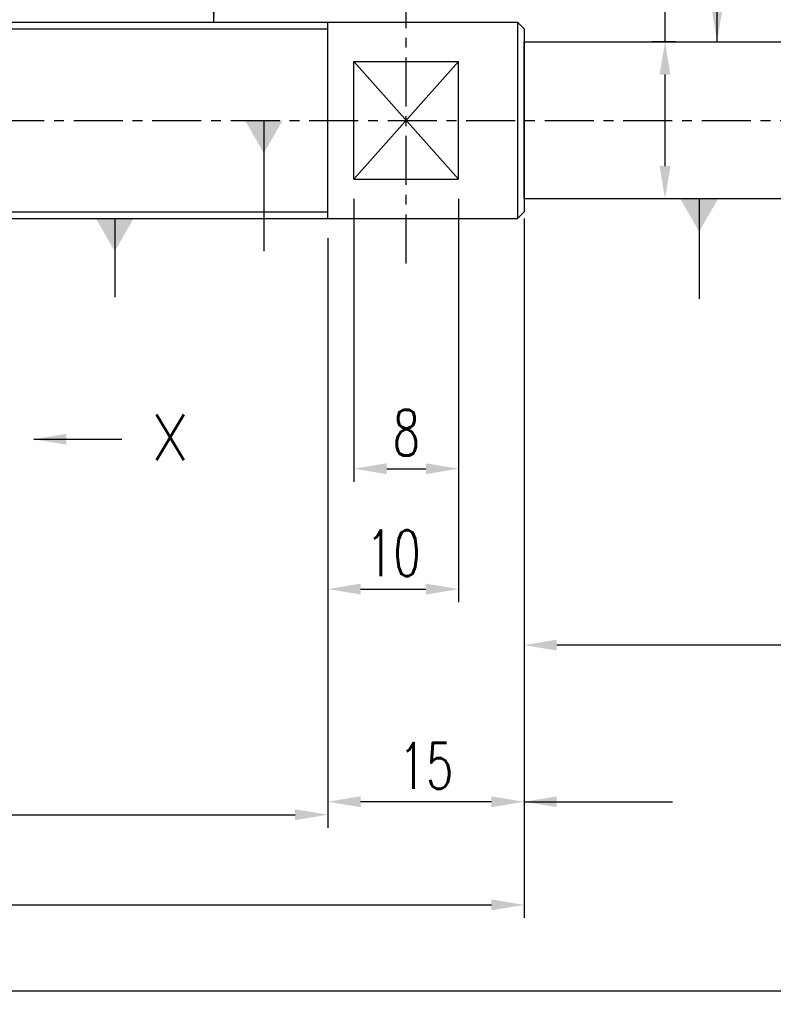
# Model space of a CAD drawing. Extents: x -429 to -114, y 37 to 179.
# Tile 56 of 58: x -294 to -237, y 37 to 112. Entities that reach past the tile are written whole.
import ezdxf

# ---------------------------------------------------------------- set-up
doc = ezdxf.new("R2010")
doc.units = 0
doc.header["$MEASUREMENT"] = 0
doc.header["$PDMODE"] = 2
doc.linetypes.add('CENTER', pattern=[2, 1.25, -0.25, 0.25, -0.25])
doc.layers.get('DEFPOINTS').update_dxf_attribs({"linetype": 'CONTINUOUS'})
for name, color, linetype in [('CL', 1, 'CENTER'), ('DIM', 4, 'CONTINUOUS'), ('OUT', 3, 'CONTINUOUS')]:
    doc.layers.add(name, color=color, linetype=linetype)
doc.styles.add('DIM-7', font='SIMPLEX.shx', dxfattribs={"width": 0.7, "bigfont": 'chineset.shx'})
doc.styles.add('STYLE1', font='txt.shx')
doc.dimstyles.get("Standard").update_dxf_attribs({"dimtxt": 0.18, "dimasz": 0.18, "dimexe": 0.18, "dimexo": 0.0625, "dimgap": 0.09, "dimtad": 0, "dimtih": 1, "dimtoh": 1, "dimdec": 4, "dimzin": 0, "dimdsep": 46, "dimtxsty": 'STANDARD', "dimcen": 0.09, "dimadec": 0, "dimazin": 0, "dimtfac": 1, "dimtdec": 4, "dimtofl": 0, "dimtmove": 0, "dimatfit": 0, "dimfxl": 1, "dimtolj": 1, "dimtzin": 0, "dimarcsym": 0})

# ---------------------------------------------------------------- blocks, each defined once
blk = doc.blocks.new('*D24')
at = {"layer": 'DEFPOINTS', "color": 0, "linetype": 'Continuous', "transparency": 16777216}
for p in [(-268.831, 100.252), (-260.831, 100.252), (-260.831, 78.114)]:
    blk.add_point(p, dxfattribs=at)
at = {"layer": 'DIM', "color": 7, "linetype": 'Continuous', "lineweight": -2, "transparency": 16777216}
for p, q in [((-268.831, 98.752), (-268.831, 77.114)), ((-260.831, 98.752), (-260.831, 77.114)), ((-266.331, 78.114), (-263.331, 78.114))]:
    blk.add_line(p, q, dxfattribs=at)
at = {"layer": 'DIM', "color": 7, "linetype": 'Continuous', "transparency": 16777216}
for points in [[(-266.331, 78.531), (-266.331, 77.698), (-268.831, 78.114)], [(-263.331, 78.531), (-263.331, 77.698), (-260.831, 78.114)]]:
    blk.add_solid(points, dxfattribs=at)
at = {"layer": 'DIM', "color": 7, "linetype": 'Continuous', "transparency": 16777216, "insert": (-264.831, 80.864), "char_height": 3.5, "attachment_point": 5, "style": 'DIM-7'}
blk.add_mtext('\\A1;8', dxfattribs=at)
blk = doc.blocks.new('*D23')
at = {"layer": 'DEFPOINTS', "color": 0, "linetype": 'Continuous', "transparency": 16777216}
for p in [(-260.831, 100.252), (-270.831, 97.252), (-260.831, 68.911)]:
    blk.add_point(p, dxfattribs=at)
at = {"layer": 'DIM', "color": 7, "linetype": 'Continuous', "lineweight": -2, "transparency": 16777216}
for p, q in [((-260.831, 98.752), (-260.831, 67.911)), ((-270.831, 95.752), (-270.831, 67.911)), ((-268.331, 68.911), (-263.331, 68.911))]:
    blk.add_line(p, q, dxfattribs=at)
at = {"layer": 'DIM', "color": 7, "linetype": 'Continuous', "transparency": 16777216}
for points in [[(-268.331, 69.327), (-268.331, 68.494), (-270.831, 68.911)], [(-263.331, 69.327), (-263.331, 68.494), (-260.831, 68.911)]]:
    blk.add_solid(points, dxfattribs=at)
at = {"layer": 'DIM', "color": 7, "linetype": 'Continuous', "transparency": 16777216, "insert": (-265.831, 71.661), "char_height": 3.5, "attachment_point": 5, "style": 'DIM-7'}
blk.add_mtext('\\A1;10', dxfattribs=at)
blk = doc.blocks.new('*D15')
at = {"layer": 'DEFPOINTS', "color": 0, "linetype": 'Continuous', "transparency": 16777216}
for p in [(-383.42, 99.752), (-255.831, 98.752), (-255.831, 44.767)]:
    blk.add_point(p, dxfattribs=at)
at = {"layer": 'DIM', "color": 7, "linetype": 'Continuous', "lineweight": -2, "transparency": 16777216}
for p, q in [((-383.42, 98.252), (-383.42, 43.767)), ((-255.831, 97.252), (-255.831, 43.767)), ((-380.92, 44.767), (-258.331, 44.767))]:
    blk.add_line(p, q, dxfattribs=at)
at = {"layer": 'DIM', "color": 7, "linetype": 'Continuous', "transparency": 16777216}
for points in [[(-380.92, 45.184), (-380.92, 44.35), (-383.42, 44.767)], [(-258.331, 45.184), (-258.331, 44.35), (-255.831, 44.767)]]:
    blk.add_solid(points, dxfattribs=at)
at = {"layer": 'DIM', "color": 7, "linetype": 'Continuous', "transparency": 16777216, "insert": (-319.625, 47.517), "char_height": 3.5, "attachment_point": 5, "style": 'DIM-7'}
blk.add_mtext('\\A1;L2', dxfattribs=at)
blk = doc.blocks.new('*D14')
at = {"layer": 'DEFPOINTS', "color": 0, "linetype": 'Continuous', "transparency": 16777216}
for p in [(-383.42, 99.752), (-270.831, 97.252), (-270.831, 51.661)]:
    blk.add_point(p, dxfattribs=at)
at = {"layer": 'DIM', "color": 7, "linetype": 'Continuous', "lineweight": -2, "transparency": 16777216}
for p, q in [((-383.42, 98.252), (-383.42, 50.661)), ((-270.831, 95.752), (-270.831, 50.661)), ((-380.92, 51.661), (-273.331, 51.661))]:
    blk.add_line(p, q, dxfattribs=at)
at = {"layer": 'DIM', "color": 7, "linetype": 'Continuous', "transparency": 16777216}
for points in [[(-380.92, 52.078), (-380.92, 51.244), (-383.42, 51.661)], [(-273.331, 52.078), (-273.331, 51.244), (-270.831, 51.661)]]:
    blk.add_solid(points, dxfattribs=at)
at = {"layer": 'DIM', "color": 7, "linetype": 'Continuous', "transparency": 16777216, "insert": (-327.125, 55.328), "char_height": 3.5, "attachment_point": 5, "style": 'DIM-7'}
blk.add_mtext('\\A1;L1 (hardened)', dxfattribs=at)
blk = doc.blocks.new('*D13')
at = {"layer": 'DEFPOINTS', "color": 0, "linetype": 'Continuous', "transparency": 16777216}
for p in [(-210.831, 100.252), (-405.42, 51.936), (-405.42, 38.163)]:
    blk.add_point(p, dxfattribs=at)
at = {"layer": 'DIM', "color": 7, "linetype": 'Continuous', "lineweight": -2, "transparency": 16777216}
for p, q in [((-210.831, 98.752), (-210.831, 37.163)), ((-405.42, 50.436), (-405.42, 37.163)), ((-213.331, 38.163), (-402.92, 38.163))]:
    blk.add_line(p, q, dxfattribs=at)
at = {"layer": 'DIM', "color": 7, "linetype": 'Continuous', "transparency": 16777216}
for points in [[(-402.92, 38.58), (-402.92, 37.747), (-405.42, 38.163)], [(-213.331, 38.58), (-213.331, 37.747), (-210.831, 38.163)]]:
    blk.add_solid(points, dxfattribs=at)
at = {"layer": 'DIM', "color": 7, "linetype": 'Continuous', "transparency": 16777216, "insert": (-308.125, 40.913), "char_height": 3.5, "attachment_point": 5, "style": 'DIM-7'}
blk.add_mtext('\\A1;L3', dxfattribs=at)
blk = doc.blocks.new('*D8')
at = {"layer": 'DEFPOINTS', "color": 0, "linetype": 'Continuous', "transparency": 16777216}
for p in [(-242.76, 110.752), (-245.056, 98.752), (-242.76, 98.752)]:
    blk.add_point(p, dxfattribs=at)
at = {"layer": 'DIM', "color": 7, "linetype": 'Continuous', "lineweight": -2, "transparency": 16777216}
for p, q in [((-245.056, 110.752), (-245.056, 129.368)), ((-244.26, 110.752), (-246.056, 110.752)), ((-245.056, 101.252), (-245.056, 108.252)), ((-244.26, 98.752), (-246.056, 98.752))]:
    blk.add_line(p, q, dxfattribs=at)
at = {"layer": 'DIM', "color": 7, "linetype": 'Continuous', "transparency": 16777216}
for points in [[(-245.473, 108.252), (-244.639, 108.252), (-245.056, 110.752)], [(-245.473, 101.252), (-244.639, 101.252), (-245.056, 98.752)]]:
    blk.add_solid(points, dxfattribs=at)
at = {"layer": 'DIM', "color": 7, "linetype": 'Continuous', "transparency": 16777216, "insert": (-248.506, 121.31), "char_height": 3.5, "attachment_point": 5, "rotation": 90, "style": 'DIM-7'}
blk.add_mtext('\\A1;%%c12{\\H2.100000;\\S-0.003^ -0.011;}', dxfattribs=at)
blk = doc.blocks.new('*D7')
at = {"layer": 'DEFPOINTS', "color": 0, "linetype": 'Continuous', "transparency": 16777216}
for p in [(-255.831, 98.752), (-270.831, 97.252), (-270.831, 52.651)]:
    blk.add_point(p, dxfattribs=at)
at = {"layer": 'DIM', "color": 7, "linetype": 'Continuous', "lineweight": -2, "transparency": 16777216}
for p, q in [((-255.831, 97.252), (-255.831, 51.651)), ((-270.831, 95.752), (-270.831, 51.651)), ((-258.331, 52.651), (-268.331, 52.651))]:
    blk.add_line(p, q, dxfattribs=at)
at = {"layer": 'DIM', "color": 7, "linetype": 'Continuous', "transparency": 16777216}
for points in [[(-268.331, 53.067), (-268.331, 52.234), (-270.831, 52.651)], [(-258.331, 53.067), (-258.331, 52.234), (-255.831, 52.651)]]:
    blk.add_solid(points, dxfattribs=at)
at = {"layer": 'DIM', "color": 7, "linetype": 'Continuous', "transparency": 16777216, "insert": (-263.331, 55.401), "char_height": 3.5, "attachment_point": 5, "style": 'DIM-7'}
blk.add_mtext('\\A1;15', dxfattribs=at)
blk = doc.blocks.new('*D4')
at = {"layer": 'DEFPOINTS', "color": 0, "linetype": 'Continuous', "transparency": 16777216}
for p in [(-210.831, 100.252), (-255.831, 97.752), (-255.831, 64.629)]:
    blk.add_point(p, dxfattribs=at)
at = {"layer": 'DIM', "color": 7, "linetype": 'Continuous', "lineweight": -2, "transparency": 16777216}
for p, q in [((-210.831, 98.752), (-210.831, 63.629)), ((-255.831, 96.252), (-255.831, 63.629)), ((-213.331, 64.629), (-253.331, 64.629))]:
    blk.add_line(p, q, dxfattribs=at)
at = {"layer": 'DIM', "color": 7, "linetype": 'Continuous', "transparency": 16777216}
for points in [[(-253.331, 65.046), (-253.331, 64.213), (-255.831, 64.629)], [(-213.331, 65.046), (-213.331, 64.213), (-210.831, 64.629)]]:
    blk.add_solid(points, dxfattribs=at)
at = {"layer": 'DIM', "color": 7, "linetype": 'Continuous', "transparency": 16777216, "insert": (-233.331, 67.379), "char_height": 3.5, "attachment_point": 5, "style": 'DIM-7'}
blk.add_mtext('\\A1;45', dxfattribs=at)

msp = doc.modelspace()

# ---------------------------------------------------------------- linework, layer by layer
at = {"layer": 'CL', "color": 7, "linetype": 'CENTER', "ltscale": 3}
for p, q in [((-264.831, 93.812), (-264.831, 142.912)), ((-296.254, 104.752), (-209.924, 104.752))]:
    msp.add_line(p, q, dxfattribs=at)
at = {"layer": 'DIM', "color": 7, "linetype": 'Continuous'}
for p, q in [((-302.736, 111.752), (-270.831, 111.752)), ((-302.736, 97.752), (-270.831, 97.752))]:
    msp.add_line(p, q, dxfattribs=at)
at = {"layer": 'DIM', "color": 7}
for p, q in [((-268.831, 109.252), (-260.831, 100.252)), ((-260.831, 109.252), (-268.831, 100.252))]:
    msp.add_line(p, q, dxfattribs=at)
at = {"layer": 'OUT', "color": 7, "linetype": 'Continuous'}
for p, q in [((-302.736, 112.252), (-256.331, 112.252)), ((-270.831, 97.252), (-270.831, 112.252)), ((-256.331, 112.252), (-255.831, 111.752)), ((-256.331, 112.252), (-256.331, 97.252)), ((-255.831, 111.752), (-255.831, 97.752)), ((-255.831, 98.752), (-255.831, 110.752)), ((-255.831, 110.752), (-226.331, 110.752)), ((-268.831, 100.252), (-268.831, 109.252)), ((-268.831, 109.252), (-260.831, 109.252)), ((-260.831, 100.252), (-260.831, 109.252)), ((-268.831, 100.252), (-260.831, 100.252)), ((-226.331, 98.752), (-255.831, 98.752)), ((-302.736, 97.252), (-256.331, 97.252)), ((-255.831, 97.752), (-256.331, 97.252))]:
    msp.add_line(p, q, dxfattribs=at)

# ---------------------------------------------------------------- texts
at = {"layer": 'DIM', "color": 7, "linetype": 'Continuous', "style": 'STYLE1'}
msp.add_text('X', height=3.5, dxfattribs=at).set_placement((-284.383, 78.769))

# ---------------------------------------------------------------- dimensions: what is measured, and where the dimension line sits
at = {"layer": 'DIM', "color": 7, "linetype": 'Continuous'}
dim = msp.add_linear_dim(base=(-245.056, 98.752), p1=(-242.76, 110.752), p2=(-242.76, 98.752), angle=90, text='%%c<>', dimstyle='STANDARD', override={"dimtxt": 3.5, "dimasz": 2.5, "dimexe": 1, "dimexo": 1.5, "dimgap": 1, "dimtad": 1, "dimtih": 0, "dimtoh": 0, "dimdec": 2, "dimzin": 8, "dimtxsty": 'DIM-7', "dimclrd": 7, "dimclre": 7, "dimclrt": 7, "dimtol": 1, "dimtp": -0.003, "dimtm": 0.011, "dimtfac": 0.6, "dimtix": 1, "dimtofl": 1, "dimatfit": 3, "dimtzin": 8}, dxfattribs=at)
dim.commit()
dim.dimension.update_dxf_attribs({"geometry": '*D8', "text_midpoint": (-245.056, 121.31), "dimtype": 160})
for base, p1, p2, text, picture, middle in [((-405.42, 38.163), (-210.831, 100.252), (-405.42, 51.936), 'L3', '*D13', (-308.125, 40.913)), ((-255.831, 44.767), (-383.42, 99.752), (-255.831, 98.752), 'L2', '*D15', (-319.625, 47.517))]:
    dim = msp.add_linear_dim(base=base, p1=p1, p2=p2, text=text, dimstyle='STANDARD', override={"dimtxt": 3.5, "dimasz": 2.5, "dimexe": 1, "dimexo": 1.5, "dimgap": 1, "dimtad": 1, "dimtih": 0, "dimtoh": 0, "dimdec": 2, "dimzin": 8, "dimtxsty": 'DIM-7', "dimclrd": 7, "dimclre": 7, "dimclrt": 7, "dimtfac": 0.6, "dimtix": 1, "dimtofl": 1, "dimatfit": 3, "dimtzin": 8}, dxfattribs=at)
    dim.commit()
    dim.dimension.update_dxf_attribs({"geometry": picture, "text_midpoint": middle})
for base, p1, p2, picture, middle in [((-260.831, 68.911), (-270.831, 97.252), (-260.831, 100.252), '*D23', (-265.831, 71.661)), ((-260.831, 78.114), (-268.831, 100.252), (-260.831, 100.252), '*D24', (-264.831, 80.864)), ((-255.831, 64.629), (-210.831, 100.252), (-255.831, 97.752), '*D4', (-233.331, 67.379)), ((-270.831, 52.651), (-255.831, 98.752), (-270.831, 97.252), '*D7', (-263.331, 55.401))]:
    dim = msp.add_linear_dim(base=base, p1=p1, p2=p2, dimstyle='STANDARD', override={"dimtxt": 3.5, "dimasz": 2.5, "dimexe": 1, "dimexo": 1.5, "dimgap": 1, "dimtad": 1, "dimtih": 0, "dimtoh": 0, "dimdec": 2, "dimzin": 8, "dimtxsty": 'DIM-7', "dimclrd": 7, "dimclre": 7, "dimclrt": 7, "dimtfac": 0.6, "dimtix": 1, "dimtofl": 1, "dimatfit": 3, "dimtzin": 8}, dxfattribs=at)
    dim.commit()
    dim.dimension.update_dxf_attribs({"geometry": picture, "text_midpoint": middle})
dim = msp.add_linear_dim(base=(-270.831, 51.661), p1=(-383.42, 99.752), p2=(-270.831, 97.252), text='L1 (hardened)', dimstyle='STANDARD', override={"dimtxt": 3.5, "dimasz": 2.5, "dimexe": 1, "dimexo": 1.5, "dimgap": 1, "dimtad": 1, "dimtih": 0, "dimtoh": 0, "dimdec": 2, "dimzin": 8, "dimtxsty": 'DIM-7', "dimclrd": 7, "dimclre": 7, "dimclrt": 7, "dimtfac": 0.6, "dimtix": 1, "dimtofl": 1, "dimatfit": 3, "dimtzin": 8}, dxfattribs=at)
dim.commit()
dim.dimension.update_dxf_attribs({"geometry": '*D14', "text_midpoint": (-327.125, 51.661), "dimtype": 160})

# ---------------------------------------------------------------- leaders
for points, override in [([(-279.533, 112.252), (-279.533, 151.137), (-284.637, 151.137)], {"dimtxt": 3.5, "dimasz": 2.5, "dimexe": 1, "dimexo": 1.5, "dimgap": 1, "dimtad": 1, "dimtih": 0, "dimtoh": 0, "dimdec": 2, "dimzin": 8, "dimtxsty": 'DIM-7', "dimclrd": 7, "dimclre": 7, "dimclrt": 7, "dimtfac": 0.6, "dimtix": 1, "dimtofl": 1, "dimatfit": 3, "dimtzin": 8}), ([(-241.081, 110.752), (-241.081, 146.501), (-237.732, 146.501)], {"dimtxt": 3.5, "dimasz": 2.5, "dimexe": 1, "dimexo": 1.5, "dimgap": 1, "dimtad": 1, "dimtih": 0, "dimtoh": 0, "dimdec": 2, "dimzin": 8, "dimtxsty": 'DIM-7', "dimclrd": 7, "dimclre": 7, "dimclrt": 7, "dimtfac": 0.6, "dimtix": 1, "dimtofl": 1, "dimatfit": 3, "dimtzin": 8}), ([(-275.723, 104.752), (-275.723, 94.742)], {"dimtxt": 3.5, "dimasz": 2.5, "dimexe": 1, "dimexo": 1.5, "dimgap": 1, "dimtad": 1, "dimtih": 0, "dimtoh": 0, "dimdec": 2, "dimzin": 8, "dimtxsty": 'DIM-7', "dimclrd": 7, "dimclre": 4, "dimclrt": 1, "dimtfac": 0.6, "dimtix": 1, "dimtofl": 1, "dimldrblk": 'DATUMFILLED', "dimtzin": 8}), ([(-242.447, 98.752), (-242.447, 91.107)], {"dimtxt": 3.5, "dimasz": 2.5, "dimexe": 1, "dimexo": 1.5, "dimgap": 1, "dimtad": 1, "dimtih": 0, "dimtoh": 0, "dimdec": 2, "dimzin": 8, "dimtxsty": 'DIM-7', "dimclrd": 7, "dimclre": 4, "dimclrt": 1, "dimtfac": 0.6, "dimtix": 1, "dimtofl": 1, "dimldrblk": 'DATUMFILLED', "dimtzin": 8}), ([(-287.118, 97.252), (-287.118, 91.244)], {"dimtxt": 3.5, "dimasz": 2.5, "dimexe": 1, "dimexo": 1.5, "dimgap": 1, "dimtad": 1, "dimtih": 0, "dimtoh": 0, "dimdec": 2, "dimzin": 8, "dimtxsty": 'DIM-7', "dimclrd": 7, "dimclre": 4, "dimclrt": 1, "dimtfac": 0.6, "dimtix": 1, "dimtofl": 1, "dimldrblk": 'DATUMFILLED', "dimtzin": 8}), ([(-293.313, 80.367), (-286.581, 80.367)], {"dimtxt": 3.5, "dimasz": 2.5, "dimexe": 1, "dimexo": 1.5, "dimgap": 1, "dimtad": 1, "dimtih": 0, "dimtoh": 0, "dimdec": 2, "dimzin": 8, "dimtxsty": 'DIM-7', "dimclrd": 7, "dimclre": 7, "dimclrt": 7, "dimtfac": 0.6, "dimtix": 1, "dimtofl": 1, "dimatfit": 3, "dimtzin": 8}), ([(-255.831, 52.651), (-244.485, 52.651)], {"dimtxt": 3.5, "dimasz": 2.5, "dimexe": 1, "dimexo": 1.5, "dimgap": 1, "dimtad": 1, "dimtih": 0, "dimtoh": 0, "dimdec": 2, "dimzin": 8, "dimtxsty": 'DIM-7', "dimclrd": 7, "dimclre": 7, "dimclrt": 7, "dimtfac": 0.6, "dimtix": 1, "dimtofl": 1, "dimatfit": 3, "dimtzin": 8})]:
    msp.add_leader(points, dimstyle='STANDARD', override=override, dxfattribs=at)

doc.saveas('drawing.dxf')
